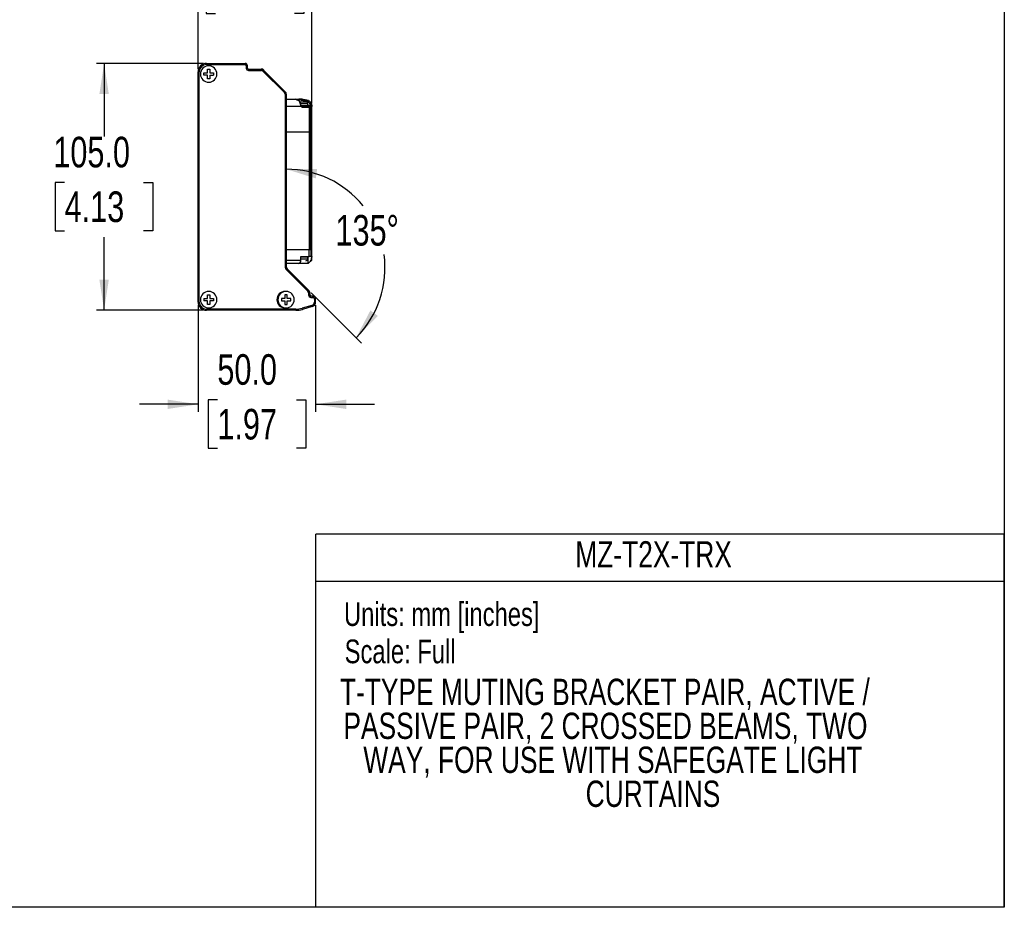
# Model space of a CAD drawing. Header units: millimetres. Extents: x 0 to 1118, y 0 to 864.
# Tile 14 of 22: x 699 to 1118, y 0 to 378. Entities that reach past the tile are written whole.
import ezdxf
from ezdxf.enums import TextEntityAlignment as Align

# ---------------------------------------------------------------- set-up
doc = ezdxf.new("R2010")
doc.units = ezdxf.units.MM
doc.layers.add('DIMENSIONS', color=140, linetype='Continuous', lineweight=25)
doc.layers.add('TEXT', color=140, linetype='Continuous', lineweight=25)
doc.styles.add('SLDTEXTSTYLE0', font='TXT', dxfattribs={"width": 0.75})
doc.dimstyles.new('SLDDIMSTYLE0', dxfattribs={"dimtxt": 13, "dimasz": 13, "dimexe": 0, "dimexo": 0.0625, "dimgap": 3.25, "dimtad": 0, "dimtih": 1, "dimtoh": 1, "dimdec": 1, "dimrnd": 1e-09, "dimzin": 12, "dimdsep": 46, "dimtxsty": 'SLDTEXTSTYLE0', "dimsah": 1, "dimcen": 0.09, "dimadec": 0, "dimazin": 3, "dimtfac": 1, "dimtdec": 1, "dimtmove": 0, "dimatfit": 0, "dimfxl": 0, "dimfrac": 2, "dimtolj": 1, "dimtzin": 12, "dimarcsym": 0})
doc.dimstyles.new('SLDDIMSTYLE1', dxfattribs={"dimtxt": 13, "dimasz": 13, "dimexe": 0, "dimexo": 0.0625, "dimgap": 3.25, "dimtad": 0, "dimtih": 1, "dimtoh": 1, "dimdec": 1, "dimrnd": 1e-09, "dimzin": 4, "dimdsep": 46, "dimtxsty": 'SLDTEXTSTYLE0', "dimsah": 1, "dimcen": 0.09, "dimadec": 0, "dimazin": 1, "dimtfac": 1, "dimtdec": 1, "dimtofl": 0, "dimtmove": 0, "dimatfit": 3, "dimfxl": 0, "dimfrac": 2, "dimtolj": 1, "dimtzin": 12, "dimarcsym": 0})
doc.dimstyles.new('SLDDIMSTYLE2', dxfattribs={"dimtxt": 13, "dimasz": 13, "dimexe": 0, "dimexo": 0.0625, "dimgap": 3.25, "dimtad": 0, "dimtih": 1, "dimtoh": 1, "dimdec": 1, "dimrnd": 1e-09, "dimzin": 4, "dimdsep": 46, "dimtxsty": 'SLDTEXTSTYLE0', "dimsah": 1, "dimcen": 0.09, "dimadec": 0, "dimazin": 1, "dimtfac": 1, "dimtdec": 1, "dimtmove": 0, "dimatfit": 0, "dimfxl": 0, "dimfrac": 2, "dimtolj": 1, "dimtzin": 12, "dimarcsym": 0})
doc.dimstyles.new('SLDDIMSTYLE4', dxfattribs={"dimtxt": 13, "dimasz": 13, "dimexe": 0, "dimexo": 0.0625, "dimgap": 3.25, "dimtad": 0, "dimtih": 1, "dimtoh": 1, "dimdec": 4, "dimzin": 12, "dimdsep": 46, "dimtxsty": 'SLDTEXTSTYLE0', "dimsah": 1, "dimcen": 0.09, "dimadec": 0, "dimazin": 3, "dimtfac": 1, "dimtdec": 0, "dimtofl": 0, "dimtmove": 0, "dimatfit": 3, "dimfxl": 0, "dimfrac": 2, "dimtolj": 1, "dimtzin": 12, "dimarcsym": 0})

# ---------------------------------------------------------------- blocks, each defined once
blk = doc.blocks.new('SW_NOTE_0')
at = {"layer": 'TEXT', "color": 0, "insert": (0, 13), "char_height": 10.0838, "attachment_point": 1, "style": 'SLDTEXTSTYLE0'}
blk.add_mtext('Scale: Full', dxfattribs=at)
blk = doc.blocks.new('SW_NOTE_0_1')
at = {"layer": 'TEXT', "color": 0, "insert": (0, 13), "char_height": 10.0838, "attachment_point": 1, "style": 'SLDTEXTSTYLE0'}
blk.add_mtext('Units: mm [inches]', dxfattribs=at)
blk = doc.blocks.new('Block1')
at = {"color": 140, "linetype": 'Continuous', "lineweight": 18}
blk.add_line((1117.6, 0), (824.74, 0), dxfattribs=at)
at = {"layer": 'TEXT'}
for p, q in [((1117.6, 158.75), (824.74, 158.75)), ((824.74, 0), (824.74, 158.75)), ((1117.6, 0), (1117.6, 158.75)), ((824.74, 138.68), (1117.6, 138.68))]:
    blk.add_line(p, q, dxfattribs=at)
for name, p in [('SW_NOTE_0_1', (836.66, 116.77)), ('SW_NOTE_0', (836.93, 100.91))]:
    blk.add_blockref(name, p, dxfattribs=at)
at = {"layer": 'TEXT', "color": 140, "style": 'SLDTEXTSTYLE0', "width": 0.75}
for tag, p in [('AUTOATTR1', (935.06, 141.22)), ('AUTOATTR0_0', (834.93, 82.72)), ('AUTOATTR0_1', (836.41, 68.27)), ('AUTOATTR0_2', (844.87, 53.82)), ('AUTOATTR0_3', (939.47, 39.37))]:
    blk.add_attdef(tag, text='', height=11.18, dxfattribs=at).set_placement(p, align=Align.BOTTOM_LEFT)
blk = doc.blocks.new('_D_10')
at = {"layer": 'DIMENSIONS'}
for p, q in [((774.59, 256.22), (774.59, 210.82)), ((824.59, 256.23), (824.59, 210.82)), ((774.59, 213.99), (749.59, 213.99)), ((782.78, 215.91), (778.82, 215.91)), ((778.82, 215.91), (778.82, 195.27)), ((816.4, 215.91), (820.36, 215.91)), ((820.36, 215.91), (820.36, 195.27)), ((824.59, 213.99), (849.59, 213.99)), ((778.82, 195.27), (782.78, 195.27)), ((820.36, 195.27), (816.4, 195.27))]:
    blk.add_line(p, q, dxfattribs=at)
for points in [[(774.59, 213.99), (761.59, 215.99), (761.59, 211.99)], [(824.59, 213.99), (837.59, 211.99), (837.59, 215.99)]]:
    blk.add_solid(points, dxfattribs=at)
at = {"layer": 'DIMENSIONS', "char_height": 13, "attachment_point": 1, "style": 'SLDTEXTSTYLE0'}
for s, insert in [('50.0', (782.78, 235.3)), ('1.97', (782.78, 212.03))]:
    blk.add_mtext(s, dxfattribs=dict(at, insert=insert))
blk = doc.blocks.new('_D_11')
at = {"layer": 'DIMENSIONS'}
for p, q in [((776.82, 358.99), (731.41, 358.99)), ((734.59, 358.99), (734.59, 327.86)), ((717.78, 308.41), (713.82, 308.41)), ((713.82, 308.41), (713.82, 287.77)), ((751.4, 308.41), (755.36, 308.41)), ((755.36, 308.41), (755.36, 287.77)), ((713.82, 287.77), (717.78, 287.77)), ((734.59, 253.99), (734.59, 285.13)), ((755.36, 287.77), (751.4, 287.77)), ((776.82, 253.99), (731.41, 253.99))]:
    blk.add_line(p, q, dxfattribs=at)
for points in [[(734.59, 358.99), (732.59, 345.99), (736.59, 345.99)], [(734.59, 253.99), (736.59, 266.99), (732.59, 266.99)]]:
    blk.add_solid(points, dxfattribs=at)
at = {"layer": 'DIMENSIONS', "char_height": 13, "attachment_point": 1, "style": 'SLDTEXTSTYLE0'}
for s, insert in [('105.0', (712.98, 327.8)), ('4.13', (717.78, 304.53))]:
    blk.add_mtext(s, dxfattribs=dict(at, insert=insert))
blk = doc.blocks.new('_D_12')
at = {"layer": 'DIMENSIONS'}
for p, q in [((774.59, 356.76), (774.59, 402.17)), ((822.96, 342.12), (822.96, 402.17)), ((774.59, 398.99), (749.59, 398.99)), ((781.96, 400.91), (778, 400.91)), ((778, 400.91), (778, 380.27)), ((815.58, 400.91), (819.55, 400.91)), ((819.55, 400.91), (819.55, 380.27)), ((822.96, 398.99), (847.96, 398.99)), ((778, 380.27), (781.96, 380.27)), ((819.55, 380.27), (815.58, 380.27))]:
    blk.add_line(p, q, dxfattribs=at)
for points in [[(774.59, 398.99), (761.59, 400.99), (761.59, 396.99)], [(822.96, 398.99), (835.96, 396.99), (835.96, 400.99)]]:
    blk.add_solid(points, dxfattribs=at)
at = {"layer": 'DIMENSIONS', "char_height": 13, "attachment_point": 1, "style": 'SLDTEXTSTYLE0'}
for s, insert in [('48.4', (781.96, 420.3)), ('1.90', (781.96, 397.03))]:
    blk.add_mtext(s, dxfattribs=dict(at, insert=insert))
blk = doc.blocks.new('_D_13')
at = {"layer": 'DIMENSIONS'}
blk.add_line((822.69, 261.39), (844.04, 240.04), dxfattribs=at)
for start, end in [(38.9232, 90), (315, 7.8794)]:
    blk.add_arc((812.09, 271.99), 42.02, start, end, dxfattribs=at)
for points in [[(812.09, 314.01), (824.64, 310.09), (825.24, 314.04)], [(841.8, 242.28), (851.12, 251.56), (847.9, 253.93)]]:
    blk.add_solid(points, dxfattribs=at)
at = {"layer": 'DIMENSIONS', "insert": (833.03, 294.51), "char_height": 13, "attachment_point": 1, "style": 'SLDTEXTSTYLE0'}
blk.add_mtext('135°', dxfattribs=at)

msp = doc.modelspace()

# ---------------------------------------------------------------- linework, layer by layer
at = {"color": 7, "linetype": 'Continuous'}
for p, q in [((1117.59949, 863.60028), (1117.59949, 0.00028)), ((1117.59949, 0.00028), (-0.00051, 0.00028))]:
    msp.add_line(p, q, dxfattribs=at)
for p, q in [((778.08819, 358.49155), (778.08819, 358.99154)), ((778.08819, 358.99154), (794.58819, 358.99154)), ((778.08819, 358.49155), (794.58819, 358.49155)), ((778.58819, 354.99155), (778.58819, 356.49155)), ((778.58819, 356.49155), (779.5882, 356.49155)), ((779.5882, 356.49155), (779.5882, 354.99155)), ((794.58819, 358.99154), (794.58819, 358.49155)), ((795.08821, 357.99154), (795.08821, 356.99154)), ((795.08821, 357.99154), (795.58821, 357.99154)), ((795.08821, 356.99154), (795.58821, 356.99154)), ((795.58821, 356.99154), (795.58821, 357.99154)), ((796.0882, 355.99154), (796.0882, 356.49155)), ((796.0882, 356.49155), (801.46686, 356.49155)), ((802.08821, 356.49155), (801.46686, 356.49155)), ((801.46686, 356.49155), (801.46686, 355.99154)), ((802.52753, 356.0522), (802.08821, 356.49155)), ((774.58821, 355.49154), (775.0882, 355.49154)), ((774.58821, 257.49155), (774.58821, 355.49154)), ((775.0882, 257.49155), (775.0882, 355.49154)), ((777.08821, 354.99155), (778.58819, 354.99155)), ((777.08821, 353.99155), (777.08821, 354.99155)), ((778.58819, 353.99155), (777.08821, 353.99155)), ((778.58819, 352.49154), (778.58819, 353.99155)), ((779.5882, 352.49154), (778.58819, 352.49154)), ((779.5882, 354.99155), (781.08818, 354.99155)), ((779.5882, 353.99155), (779.5882, 352.49154)), ((779.5882, 353.99155), (781.08818, 353.99155)), ((781.08818, 354.99155), (781.08818, 353.99155)), ((796.0882, 355.99154), (801.46686, 355.99154)), ((802.17398, 355.69866), (802.52753, 356.0522)), ((802.17398, 355.69866), (811.29531, 346.57733)), ((802.52753, 356.0522), (811.64886, 346.93089)), ((811.64886, 346.93089), (811.29531, 346.57733)), ((811.58821, 345.87022), (811.58821, 272.61287)), ((811.58821, 345.87022), (812.0882, 345.87022)), ((811.79531, 346.78444), (811.64886, 346.93089)), ((812.0882, 345.87022), (812.0882, 346.07733)), ((812.0882, 345.87022), (812.0882, 272.61287)), ((812.0882, 343.84547), (816.18525, 343.84547)), ((818.26739, 343.76744), (817.48141, 343.84547)), ((812.0882, 340.84546), (818.38236, 340.84546)), ((821.26619, 341.75081), (818.15098, 341.75081)), ((821.26619, 340.91748), (818.44304, 340.91748)), ((820.51618, 340.89547), (818.52321, 340.89547)), ((821.54859, 340.84546), (818.5894, 340.84546)), ((818.87225, 340.44547), (821.83145, 340.44547)), ((820.51618, 340.89547), (820.51523, 340.91748)), ((820.51618, 340.84546), (820.51618, 340.89547)), ((821.0643, 342.83073), (821.0643, 342.2946)), ((821.43707, 343.2205), (821.15872, 343.26347)), ((821.26619, 340.91748), (821.26619, 341.75081)), ((821.26619, 341.24547), (822.23738, 341.24545)), ((821.83145, 340.44547), (821.83145, 329.84547)), ((822.52918, 340.44547), (821.83145, 340.44547)), ((822.35001, 340.84549), (822.29073, 340.84549)), ((822.42112, 340.82773), (822.42112, 340.86245)), ((822.52918, 329.84547), (822.52918, 340.44547)), ((822.52918, 340.44547), (822.6863, 340.44547)), ((822.78017, 340.48514), (822.78017, 329.84547)), ((822.92737, 340.84546), (822.9611, 340.84546)), ((822.9611, 340.84546), (822.93309, 341.01826)), ((822.9611, 329.84547), (822.9611, 340.84546)), ((812.0882, 329.84547), (821.83145, 329.84547)), ((821.83145, 329.84547), (821.83145, 279.84546)), ((822.52918, 329.84547), (821.83145, 329.84547)), ((822.52918, 279.84546), (822.52918, 329.84547)), ((822.52918, 329.84547), (822.78017, 329.84547)), ((822.78017, 329.84547), (822.78017, 279.84546)), ((822.78017, 329.84547), (822.9611, 329.84547)), ((822.9611, 279.84546), (822.9611, 329.84547)), ((812.0882, 279.84546), (821.83145, 279.84546)), ((818.32419, 276.84547), (821.83145, 276.84547)), ((818.32419, 275.34546), (818.32419, 276.84547)), ((818.32419, 276.7165), (821.26619, 276.7165)), ((820.01619, 276.7165), (820.01619, 276.84547)), ((821.26619, 275.88316), (821.26619, 276.7165)), ((821.34677, 273.9309), (821.34677, 276.84547)), ((821.83145, 279.84546), (822.52918, 279.84546)), ((821.83145, 276.84547), (821.83145, 279.84546)), ((822.52918, 276.84547), (821.83145, 276.84547)), ((822.78017, 279.84546), (822.52918, 279.84546)), ((822.52918, 279.84546), (822.52918, 276.84547)), ((822.78017, 276.84547), (822.52918, 276.84547)), ((822.78017, 279.84546), (822.9611, 279.84546)), ((822.78017, 279.84546), (822.78017, 276.84547)), ((822.78017, 276.84547), (822.94772, 276.84547)), ((822.94772, 276.84547), (822.94772, 276.51201)), ((822.9611, 275.81144), (822.9611, 279.84546)), ((811.58821, 272.61287), (812.0882, 272.61287)), ((812.0882, 275.34546), (818.32419, 275.34546)), ((817.26165, 273.84547), (812.0882, 273.84547)), ((820.13462, 273.84547), (817.26165, 273.84547)), ((818.32419, 275.88316), (820.53394, 275.88316)), ((821.21642, 273.89562), (820.13462, 273.84547)), ((820.53394, 275.88316), (821.26619, 275.88316)), ((821.42789, 273.93436), (821.21642, 273.89562)), ((821.34677, 273.9309), (821.21642, 273.89562)), ((821.41246, 273.95546), (821.34677, 273.9309)), ((822.47449, 274.93309), (821.41246, 273.95546)), ((821.42789, 273.93436), (821.41246, 273.95546)), ((821.42789, 273.93436), (821.52269, 274.00814)), ((821.52755, 274.0025), (822.78259, 275.1591)), ((812.52755, 271.5522), (812.17397, 271.19865)), ((812.17397, 271.19865), (821.2953, 262.07733)), ((812.52755, 271.5522), (821.64885, 262.43089)), ((778.58819, 258.99154), (778.58819, 260.49155)), ((778.58819, 260.49155), (779.5882, 260.49155)), ((779.5882, 260.49155), (779.5882, 258.99154)), ((812.51301, 260.49971), (811.51302, 260.49971)), ((811.51302, 260.49971), (811.51302, 258.99971)), ((811.73347, 261.98853), (811.58821, 261.99154)), ((811.73347, 261.98853), (811.58821, 261.99154)), ((812.51301, 258.99971), (812.51301, 260.49971)), ((821.64885, 262.43089), (821.2953, 262.07733)), ((821.5882, 261.37022), (821.5882, 260.49155)), ((821.5882, 261.37022), (822.08819, 261.37022)), ((821.5882, 260.49155), (822.08819, 260.49155)), ((821.7953, 262.28444), (821.64885, 262.43089)), ((822.08819, 261.57733), (822.08819, 261.37022)), ((822.08819, 260.49155), (822.08819, 261.37022)), ((822.58819, 259.49154), (822.58819, 259.99154)), ((823.33819, 259.99154), (822.58819, 259.99154)), ((823.33819, 259.99154), (823.33819, 259.49154)), ((775.0882, 257.49155), (774.58821, 257.49155)), ((777.08821, 258.99154), (778.58819, 258.99154)), ((777.08821, 258.99154), (777.08821, 257.99154)), ((778.58819, 257.99154), (777.08821, 257.99154)), ((778.58819, 256.49154), (778.58819, 257.99154)), ((779.5882, 256.49154), (778.58819, 256.49154)), ((779.5882, 258.99154), (781.08818, 258.99154)), ((779.5882, 257.99154), (779.5882, 256.49154)), ((781.08818, 257.99154), (779.5882, 257.99154)), ((781.08818, 258.99154), (781.08818, 257.99154)), ((811.51302, 258.99971), (810.01301, 258.99971)), ((810.01301, 258.99971), (810.01301, 257.99971)), ((810.01301, 257.99971), (811.51302, 257.99971)), ((811.51302, 257.99971), (811.51302, 256.49971)), ((811.51302, 256.49971), (812.51301, 256.49971)), ((814.01302, 258.99971), (812.51301, 258.99971)), ((812.51301, 257.99971), (814.01302, 257.99971)), ((812.51301, 256.49971), (812.51301, 257.99971)), ((814.01302, 257.99971), (814.01302, 258.99971)), ((823.00029, 256.05786), (818.79751, 254.85707)), ((823.13765, 255.5771), (818.93487, 254.3763)), ((822.58819, 259.49154), (823.33819, 259.49154)), ((823.00029, 256.05786), (823.13765, 255.5771)), ((824.0882, 258.74155), (824.0882, 257.50014)), ((824.0882, 258.74155), (824.58819, 258.74155)), ((824.58819, 257.50014), (824.0882, 257.50014)), ((824.58819, 257.50014), (824.58819, 258.74155)), ((816.18766, 254.49154), (778.08819, 254.49154)), ((778.08819, 253.99155), (778.08819, 254.49154)), ((816.18766, 253.99155), (778.08819, 253.99155)), ((811.58821, 254.99154), (811.86776, 255.00273)), ((811.58821, 254.99154), (811.86776, 255.00273)), ((816.18766, 254.49154), (816.18766, 253.99155)), ((818.93487, 254.3763), (818.79751, 254.85707))]:
    msp.add_line(p, q)
for centre, radius, start, end in [((778.0882, 355.49154), 3.5, 90, 180), ((778.0882, 355.49154), 3, 90, 180), ((779.0882, 354.49154), 3.5, 90, 270), ((779.0882, 354.49154), 3.5, 270, 90), ((779.0882, 354.49154), 3.5, 0, 90), ((794.5882, 357.99154), 1, 0, 90), ((794.5882, 357.99154), 0.5, 0, 90), ((796.0882, 356.99154), 1, 180, 270), ((796.0882, 356.99154), 0.5, 180, 270), ((801.46688, 354.99154), 1.5, 45, 90), ((779.0882, 354.49154), 3.5, 270, 0), ((801.46688, 354.99154), 1, 45, 90), ((810.5882, 345.87022), 1, 0, 45), ((810.5882, 345.87022), 1.5, 0, 45), ((811.0882, 346.07733), 1, 0, 45), ((815.76296, 341.36216), 2.51895, 358.7450342, 80.3490215), ((818.58665, 340.62797), 0.21751, 58.7778899, 89.27597), ((818.44808, 340.4713), 0.42496, 356.5156997, 53.743646), ((820.43285, 341.75081), 0.83333, 0, 90), ((820.77304, 341.08232), 0.23701, 272.0330045, 315.9320925), ((821.47787, 340.49545), 0.35709, 351.9547545, 78.5772483), ((822.14087, 340.45718), 0.38848, 358.2727424, 88.1652323), ((822.29798, 340.45717), 0.38849, 358.2744865, 88.1680222), ((813.5882, 272.61286), 2, 180, 225), ((813.5882, 272.61286), 1.5, 180, 225), ((820.43285, 275.88316), 0.83333, 270, 0), ((779.0882, 258.49154), 3.5, 90, 270), ((779.0882, 258.49154), 3.5, 270, 90), ((779.0882, 258.49154), 3.5, 0, 90), ((811.5882, 258.49154), 3.5, 90, 270), ((812.01301, 258.49971), 3.5, 90, 270), ((812.01301, 258.49971), 3.5, 270, 90), ((820.5882, 261.37022), 1, 0, 45), ((822.5882, 260.49154), 1, 180, 270), ((820.5882, 261.37022), 1.5, 0, 45), ((821.0882, 261.57733), 1, 0, 45), ((823.0882, 260.99154), 1, 180, 270), ((822.5882, 260.49154), 0.5, 180, 270), ((823.3382, 258.74154), 1.25, 0, 90), ((778.0882, 257.49154), 3.5, 180, 270), ((778.0882, 257.49154), 3, 180, 270), ((779.0882, 258.49154), 3.5, 270, 0), ((822.5882, 257.50015), 1.5, 285.9453959, 0), ((822.5882, 257.50015), 2, 285.9453959, 0), ((823.3382, 258.74154), 0.75, 0, 90), ((816.18765, 263.99154), 9.5, 270, 285.9453959), ((816.18765, 263.99154), 10, 270, 285.9453959)]:
    msp.add_arc(centre, radius, start, end)
for centre, major_axis, start_param, end_param in [((820.83559, 276.84282), (0, 3), 4.022337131, 4.601892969), ((817.26164, 275.34547), (0, 1.5), 3.141592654, 4.71238898)]:
    msp.add_ellipse(centre, major_axis=major_axis, ratio=0.708366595, start_param=start_param, end_param=end_param)
for points, knots in [([(816.36028, 343.84547), (816.60278, 343.84547), (817.09882, 343.84547), (817.70934, 343.84547), (818.0214, 343.84547)], [0, 0, 0, 0, 0.488873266, 1, 1, 1, 1]), ([(821.12188, 343.2604), (820.91121, 343.2931), (820.48056, 343.35993), (819.72546, 343.57826), (818.89, 343.7872), (818.30849, 343.82269), (818.01273, 343.84074)], [0, 0, 0, 0, 0.235109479, 0.480606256, 0.735833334, 1, 1, 1, 1]), ([(818.10303, 343.44546), (818.10179, 343.49788), (818.09932, 343.60271), (818.0805, 343.73491), (818.05347, 343.82743), (818.03209, 343.83945), (818.0214, 343.84547)], [0, 0, 0, 0, 0.250038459, 0.500063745, 0.749978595, 1, 1, 1, 1]), ([(818.28468, 341.24548), (818.21721, 341.8583), (817.99702, 342.4169), (817.33081, 343.22372), (816.90664, 343.44547), (816.46809, 343.44547)], [0, 0, 0, 0, 0.5, 0.5, 1, 1, 1, 1]), ([(819.94469, 342.58414), (819.78062, 342.58414), (819.52734, 342.58414), (819.10636, 342.58414), (818.76536, 342.58414), (818.43025, 342.58414), (818.19149, 342.58414), (818.09257, 342.58414), (818.08678, 342.58414)], [0, 0, 0, 0, 0.311505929, 0.480861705, 0.650485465, 0.81983703, 0.989465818, 1, 1, 1, 1]), ([(818.10303, 343.44547), (818.1467, 343.44486), (818.23581, 343.44362), (818.3732, 343.43409), (818.51635, 343.41903), (818.66515, 343.3978), (818.87178, 343.36141), (819.15825, 343.29644), (819.5077, 343.20211), (819.80294, 343.11455), (820.02401, 343.04921), (820.21879, 342.99445), (820.43422, 342.9392), (820.66062, 342.89104), (820.79602, 342.87381), (820.86071, 342.86559)], [0, 0, 0, 0, 0.044383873, 0.090566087, 0.138623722, 0.188625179, 0.240631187, 0.347818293, 0.481636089, 0.605936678, 0.666499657, 0.726910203, 0.82586964, 0.916810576, 1, 1, 1, 1]), ([(818.38235, 340.84547), (818.37268, 340.87424), (818.35337, 340.93165), (818.32948, 341.02208), (818.3094, 341.11486), (818.29299, 341.21028), (818.28523, 341.27454), (818.28131, 341.307)], [0, 0, 0, 0, 0.1984633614, 0.395922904, 0.5941657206, 0.7949579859, 1, 1, 1, 1]), ([(818.28131, 341.307), (818.35536, 341.307), (818.39883, 341.30037), (818.40008, 341.27759), (818.35785, 341.26158), (818.28468, 341.24548)], [0, 0, 0, 0, 0.5, 0.5, 1, 1, 1, 1]), ([(818.4673, 340.99297), (818.46925, 340.991), (818.48505, 340.97506), (818.4628, 340.92262), (818.40917, 340.87119), (818.38236, 340.84548)], [0, 0, 0, 0, 0.0657235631, 0.5330112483, 1, 1, 1, 1]), ([(818.47126, 340.99271), (818.45473, 341.03904), (818.42119, 341.13298), (818.40662, 341.23786), (818.39923, 341.29102)], [0, 0, 0, 0, 0.4931349, 1, 1, 1, 1]), ([(818.69827, 340.81466), (818.67849, 340.81277), (818.63827, 340.80892), (818.57608, 340.84099), (818.51648, 340.90034), (818.48595, 340.96283), (818.47037, 340.99474)], [0, 0, 0, 0, 0.236646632, 0.481200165, 0.7351443, 1, 1, 1, 1]), ([(820.29839, 342.58414), (820.29752, 342.58414), (820.23461, 342.58414), (820.08864, 342.58414), (819.94469, 342.58414)], [0, 0, 0, 0, 0.013812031, 1, 1, 1, 1]), ([(821.16018, 343.25981), (821.1416, 343.26173), (821.0963, 343.26642), (821.02416, 343.23033), (820.95437, 343.16072), (820.90274, 343.06693), (820.87053, 342.9658), (820.86384, 342.89762), (820.8607, 342.86558)], [0, 0, 0, 0, 0.13151301, 0.320619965, 0.509449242, 0.689453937, 0.854057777, 1, 1, 1, 1]), ([(821.43487, 343.21913), (821.43165, 343.22047), (821.40407, 343.23201), (821.34483, 343.22428), (821.26479, 343.19332), (821.19031, 343.13063), (821.12898, 343.04507), (821.08318, 342.94227), (821.0706, 342.86791), (821.0643, 342.83073)], [0, 0, 0, 0, 0.0215713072, 0.1846883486, 0.3477543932, 0.5107624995, 0.6738576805, 0.8369203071, 1, 1, 1, 1]), ([(821.06431, 342.83073), (821.35088, 342.76741), (821.61689, 342.58157), (822.03629, 342.0148), (822.17964, 341.64742), (822.23738, 341.24544)], [0, 0, 0, 0, 0.5, 0.5, 1, 1, 1, 1]), ([(821.56036, 343.13617), (821.54091, 343.15799), (821.50457, 343.19875), (821.45698, 343.21266), (821.43487, 343.21913)], [0, 0, 0, 0, 0.535490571, 1, 1, 1, 1]), ([(822.0648, 340.84548), (822.0369, 340.84548), (821.91611, 340.84548), (821.70487, 340.84547), (821.54242, 340.84546)], [0, 0, 0, 0, 0.230944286, 1, 1, 1, 1]), ([(821.56036, 343.13617), (821.59638, 343.12723), (821.66448, 343.11032), (821.75919, 343.07548), (821.84148, 343.03863), (821.91193, 343.00139), (821.97123, 342.96591), (822.09116, 342.88693), (822.25319, 342.75076), (822.45517, 342.51373), (822.61928, 342.25132), (822.74266, 341.97847), (822.8241, 341.73517), (822.8793, 341.51901), (822.90271, 341.37563), (822.91402, 341.30633)], [0, 0, 0, 0, 0.055086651, 0.104171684, 0.147451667, 0.185111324, 0.217319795, 0.244227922, 0.384156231, 0.500038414, 0.637905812, 0.755852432, 0.843410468, 0.924314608, 1, 1, 1, 1]), ([(822.23738, 341.24545), (822.28955, 341.26038), (822.35704, 341.27529), (822.50215, 341.30049), (822.57952, 341.31075), (822.72037, 341.32344), (822.78361, 341.32585), (822.87649, 341.32207), (822.90598, 341.31588), (822.91402, 341.30633)], [0, 0, 0, 0, 0.25, 0.25, 0.5, 0.5, 0.75, 0.75, 1, 1, 1, 1]), ([(822.2869, 341.04546), (822.33248, 341.06283), (822.39268, 341.07614), (822.53322, 341.08043), (822.61306, 341.07062), (822.75605, 341.02596), (822.81746, 340.99167), (822.89926, 340.91795), (822.92031, 340.87927), (822.92736, 340.84547)], [0, 0, 0, 0, 0.25, 0.25, 0.5, 0.5, 0.75, 0.75, 1, 1, 1, 1]), ([(822.62276, 340.77358), (822.59847, 340.79119), (822.55052, 340.82599), (822.47015, 340.85649), (822.39098, 340.87109), (822.34064, 340.86719), (822.31633, 340.86531)], [0, 0, 0, 0, 0.265087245, 0.523547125, 0.769891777, 1, 1, 1, 1]), ([(822.78017, 340.48514), (822.77624, 340.51017), (822.7681, 340.562), (822.73597, 340.63865), (822.68861, 340.71277), (822.64489, 340.75314), (822.62276, 340.77358)], [0, 0, 0, 0, 0.230071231, 0.476412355, 0.734948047, 1, 1, 1, 1]), ([(822.8404, 341.58974), (822.83244, 341.65861), (822.81029, 341.85018), (822.7172, 342.02059), (822.65757, 342.12975)], [0, 0, 0, 0, 0.35944345, 1, 1, 1, 1]), ([(822.92736, 340.84547), (822.92469, 340.82564), (822.91929, 340.78552), (822.90873, 340.73069), (822.89587, 340.67902), (822.87407, 340.61293), (822.83934, 340.54004), (822.79998, 340.50351), (822.78018, 340.48514)], [0, 0, 0, 0, 0.1114319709, 0.2255487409, 0.3431585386, 0.4650000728, 0.7308314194, 1, 1, 1, 1]), ([(822.91402, 341.30633), (822.91756, 341.27975), (822.9246, 341.22699), (822.93143, 341.14875), (822.93608, 341.05782), (822.93659, 340.9539), (822.93046, 340.8819), (822.92736, 340.84547)], [0, 0, 0, 0, 0.161815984, 0.321169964, 0.484344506, 0.739105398, 1, 1, 1, 1]), ([(822.94888, 275.33088), (822.95414, 275.58697), (822.96167, 275.95404), (822.95096, 276.38247), (822.94772, 276.51201)], [0, 0, 0, 0, 0.697659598, 1, 1, 1, 1]), ([(822.94888, 275.33088), (822.8497, 275.22504), (822.70457, 275.07019), (822.52981, 274.96605), (822.47449, 274.93309)], [0, 0, 0, 0, 0.683456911, 1, 1, 1, 1])]:
    msp.add_open_spline(points, degree=3, knots=knots)
for points in [[(818.38235, 340.84547), (818.48339, 340.59798), (818.67018, 340.44547), (818.87225, 340.44547)], [(820.8607, 342.86558), (820.9315, 342.85842), (820.99954, 342.8468), (821.06431, 342.83073)], [(822.15331, 340.84547), (822.02347, 340.84547), (821.81705, 340.84547), (821.54859, 340.84547)], [(822.2869, 341.04546), (822.2755, 341.10432), (822.25802, 341.17356), (822.23737, 341.24545)], [(822.31633, 340.86531), (822.32067, 340.89524), (822.30424, 340.95599), (822.2869, 341.04546)], [(822.31634, 340.8653), (822.31534, 340.85219), (822.31288, 340.84547), (822.31041, 340.84547)], [(822.38737, 340.8455), (822.44245, 340.8455), (822.42971, 340.84549), (822.35, 340.84549)], [(822.78017, 340.48514), (822.74971, 340.45859), (822.718, 340.44517), (822.68628, 340.44547)]]:
    msp.add_open_spline(points, degree=3)

# ---------------------------------------------------------------- block references
ref = msp.add_blockref('Block1', (0, 0), dxfattribs=at)
ref.add_attrib('AUTOATTR0_0', 'T-TYPE MUTING BRACKET PAIR, ACTIVE / ', dxfattribs={"layer": 'TEXT', "height": 11.176, "style": 'SLDTEXTSTYLE0', "width": 0.75}).set_placement((834.92857, 82.72334), align=Align.BOTTOM_LEFT)
ref.add_attrib('AUTOATTR0_1', 'PASSIVE PAIR, 2 CROSSED BEAMS, TWO ', dxfattribs={"layer": 'TEXT', "height": 11.176, "style": 'SLDTEXTSTYLE0', "width": 0.75}).set_placement((836.41098, 68.27215), align=Align.BOTTOM_LEFT)
ref.add_attrib('AUTOATTR0_2', 'WAY, FOR USE WITH SAFEGATE LIGHT ', dxfattribs={"layer": 'TEXT', "height": 11.176, "style": 'SLDTEXTSTYLE0', "width": 0.75}).set_placement((844.87058, 53.82096), align=Align.BOTTOM_LEFT)
ref.add_attrib('AUTOATTR0_3', 'CURTAINS', dxfattribs={"layer": 'TEXT', "height": 11.176, "style": 'SLDTEXTSTYLE0', "width": 0.75}).set_placement((939.47076, 39.36977), align=Align.BOTTOM_LEFT)
ref.add_attrib('AUTOATTR1', 'MZ-T2X-TRX', dxfattribs={"layer": 'TEXT', "height": 11.176, "style": 'SLDTEXTSTYLE0', "width": 0.75}).set_placement((935.06245, 141.21544), align=Align.BOTTOM_LEFT)

# ---------------------------------------------------------------- dimensions: what is measured, and where the dimension line sits
at = {"layer": 'DIMENSIONS'}
for base, p1, p2, dimstyle, picture, middle in [((822.9611, 398.99154), (774.5882, 355.49154), (822.9611, 340.84547), 'SLDDIMSTYLE0', '_D_12', (798.77465, 398.99154)), ((824.5882, 213.99154), (774.5882, 257.49154), (824.5882, 257.50015), 'SLDDIMSTYLE2', '_D_10', (799.5882, 213.99154))]:
    dim = msp.add_linear_dim(base=base, p1=p1, p2=p2, dimstyle=dimstyle, dxfattribs=at)
    dim.commit()
    dim.dimension.update_dxf_attribs({"geometry": picture, "text_midpoint": middle, "dimtype": 160})
dim = msp.add_linear_dim(base=(734.5882, 358.99154), p1=(778.0882, 253.99154), p2=(778.0882, 358.99154), angle=90, dimstyle='SLDDIMSTYLE1', dxfattribs=at)
dim.commit()
dim.dimension.update_dxf_attribs({"geometry": '_D_11', "text_midpoint": (734.5882, 306.49154), "dimtype": 160})
dim = msp.add_angular_dim_2l(base=(851.91832, 258.61795), line1=((812.0882, 271.99154), (821.79531, 262.28444)), line2=((812.0882, 346.07733), (812.0882, 271.99154)), dimstyle='SLDDIMSTYLE4', dxfattribs=at)
dim.commit()
dim.dimension.update_dxf_attribs({"geometry": '_D_13', "text_midpoint": (850.90534, 288.07013), "dimtype": 162})

doc.saveas('drawing.dxf')
